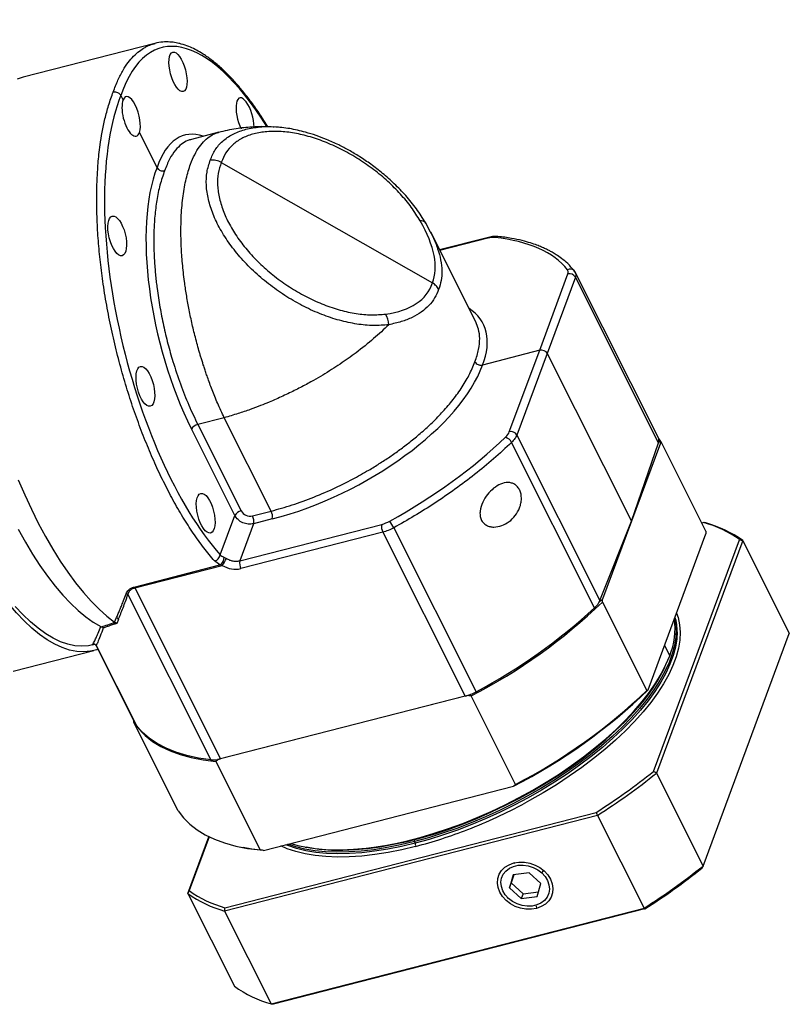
# Model space of a CAD drawing. Header units: millimetres. Extents: x 0 to 1354, y 0 to 958.
# Tile 5 of 11: x 1098 to 1216, y 204 to 356. Entities that reach past the tile are written whole.
import ezdxf

# ---------------------------------------------------------------- set-up
doc = ezdxf.new("R2010")
doc.units = ezdxf.units.MM
doc.header["$LTSCALE"] = 3
doc.layers.get('0').update_dxf_attribs({"lineweight": 35})
doc.layers.add('标注线', color=7, linetype='Continuous', lineweight=18)

# ---------------------------------------------------------------- blocks, each defined once
blk = doc.blocks.new('2000000000000000000')
at = {"linetype": 'Continuous', "lineweight": 25}
for p, q in [((179.99, 198.65), (134.86, 187.06)), ((180.01, 198.59), (180.11, 198.6)), ((169.08, 179.23), (168.28, 180.82)), ((180.7, 156.08), (174.69, 168.05)), ((201.94, 168.15), (192.51, 165.72)), ((192.63, 165.69), (192.53, 165.66)), ((202.75, 157.82), (275.12, 116.47)), ((274.52, 133.91), (272.82, 137.03)), ((274.44, 133.95), (274.51, 133.83)), ((289.98, 103.12), (274.56, 133.85)), ((294.41, 132.12), (277.59, 127.8)), ((294.12, 131.8), (277.7, 127.58)), ((294.41, 132.12), (294.4, 132.12)), ((311.94, 93.38), (321.55, 119.56)), ((324.14, 118.42), (314.53, 92.24)), ((324.16, 120.01), (323.7, 120.71)), ((352.62, 63.31), (324.11, 120.12)), ((352.64, 61.64), (324.14, 118.42)), ((311.94, 93.38), (292.3, 88.33)), ((301.49, 65.45), (311.94, 93.38)), ((314.53, 92.24), (304.08, 64.31)), ((314.53, 92.24), (343.37, 34.77)), ((203.74, 70.27), (194.68, 67.94)), ((194.68, 67.94), (209.56, 38.29)), ((219.82, 38.22), (203.74, 70.27)), ((207.37, 36.73), (192.49, 66.39)), ((304.08, 64.31), (332.58, 7.52)), ((330.76, 5.06), (302.27, 61.8)), ((353.29, 61.52), (333.45, 8.03)), ((343.37, 34.77), (352.64, 61.64)), ((353.7, 61.71), (352.71, 63.12)), ((352.79, 62.28), (353.29, 61.52)), ((368.93, 31.38), (353.7, 61.71)), ((213.44, 36.58), (219.82, 38.22)), ((202.31, 23.22), (207.37, 36.73)), ((213.83, 33.89), (209.09, 21.2)), ((220.22, 35.53), (213.83, 33.89)), ((332.58, 7.52), (343.37, 34.77)), ((368.15, 34.3), (367.54, 34.14)), ((209.09, 21.2), (257.74, 33.69)), ((258.14, 31), (209.48, 18.51)), ((258.14, 31), (286.37, -25.24)), ((261.9, 32.51), (290.13, -23.74)), ((349.08, -23.1), (368.91, 30.39)), ((350.96, -51.03), (380.42, 28.43)), ((381.51, 28.13), (351.94, -51.65)), ((381.51, 28.13), (397.5, -3.71)), ((202.29, 19.76), (200.46, 21.13)), ((172.86, 12.2), (202.29, 19.76)), ((173.05, 11.92), (203.08, 19.63)), ((203.08, 19.63), (202.29, 19.76)), ((173.05, 11.92), (202.51, -46.77)), ((170.73, 9.59), (199.18, -47.09)), ((333.45, 8.03), (332.23, 6.83)), ((333.44, 7.04), (348.66, -23.29)), ((166.15, 0.17), (166.86, 1.78)), ((167.44, 1.04), (166.89, -0.29)), ((367.92, -83.49), (397.5, -3.71)), ((131.41, -16.7), (159.09, -9.6)), ((158.59, -7.66), (159.41, -7.45)), ((159.83, -7.86), (173.61, -35.3)), ((159.85, -7.96), (173.44, -35.03)), ((354.71, -7.9), (356.48, -11.41)), ((354.72, -15.46), (354.96, -14.97)), ((287.29, -25), (201.59, -47.01)), ((286.37, -25.24), (202.51, -46.77)), ((287.45, -24.91), (287.29, -25)), ((303.65, -55.49), (288.43, -25.16)), ((172.76, -34.22), (172.77, -33.69)), ((187.98, -64.55), (172.76, -34.22)), ((201.59, -47.01), (201.46, -47)), ((200.85, -47.65), (216.07, -77.98)), ((351.94, -51.65), (367.92, -83.49)), ((217.21, -78.13), (302.91, -56.13)), ((331.7, -66.12), (203.89, -98.94)), ((203.98, -97.8), (331.29, -65.1)), ((331.7, -66.12), (347.68, -97.97)), ((191.26, -92.91), (198.48, -73.43)), ((198.55, -73.47), (191.71, -91.93)), ((209.76, -77.08), (210.29, -77.18)), ((231.45, -76.97), (231.98, -77.07)), ((268.84, -74.45), (268.94, -75.13)), ((268.94, -75.13), (269.22, -75.68)), ((303.4, -82.6), (303.02, -82.45)), ((302.86, -86.52), (301.56, -90.98)), ((303, -86.5), (302.18, -89.31)), ((308.27, -85.81), (302.86, -86.52)), ((312.3, -89.48), (308.27, -85.81)), ((312.63, -85.84), (313.18, -85.16)), ((301.56, -90.98), (302.18, -89.31)), ((301.56, -90.98), (305.59, -94.66)), ((302.18, -89.31), (306.21, -92.99)), ((311, -93.95), (312.3, -89.48)), ((191.26, -92.91), (207.24, -124.75)), ((306.21, -92.99), (305.59, -94.66)), ((305.59, -94.66), (311, -93.95)), ((306.21, -92.99), (311.48, -92.29)), ((301.22, -94.63), (300.93, -94.61)), ((310.71, -97.17), (310.83, -98.02)), ((203.89, -98.94), (219.87, -130.79)), ((219.87, -130.79), (347.68, -97.97)), ((347.92, -98.23), (220.61, -130.92))]:
    blk.add_line(p, q, dxfattribs=at)
at = {"linetype": 'Continuous', "lineweight": 25, "flags": 128}
for points in [[(134.86, 187.06), (132.72, 186.33)], [(133.11, 48.99), (135.32, 43.85), (137.62, 38.89), (140, 34.11), (142.45, 29.55), (144.96, 25.2), (147.53, 21.1), (150.13, 17.24), (152.77, 13.66), (155.44, 10.36), (158.12, 7.34), (160.81, 4.64), (163.49, 2.24), (166.15, 0.17)], [(158.59, -7.66), (157.18, -7.95), (154.89, -8.12), (152.53, -7.94), (150.11, -7.42), (147.62, -6.56), (145.1, -5.35), (142.53, -3.81), (139.93, -1.94), (137.32, 0.25), (134.69, 2.76), (132.07, 5.57)], [(133.12, 32), (135.55, 27.62), (138.03, 23.46), (140.57, 19.55), (143.14, 15.9), (145.74, 12.53), (148.37, 9.44), (151, 6.64), (153.63, 4.16), (156.25, 1.99), (158.85, 0.15), (161.42, -1.36)], [(272.98, 136.75), (272.86, 136.98), (272.82, 137.03)], [(323.97, 120.33), (323.78, 120.62), (323.7, 120.71)], [(160.46, -9.17), (160.06, -9.31), (157.84, -9.86), (155.54, -10.06), (153.16, -9.92), (150.72, -9.43), (148.21, -8.6), (145.66, -7.43), (143.07, -5.92), (140.45, -4.08), (137.81, -1.91), (135.15, 0.57), (132.5, 3.36), (129.85, 6.45), (127.23, 9.82), (124.63, 13.47), (122.06, 17.37), (119.55, 21.53), (117.09, 25.91), (114.69, 30.51)], [(358.27, 1.71), (358.57, 0.17), (358.76, -2.38), (358.63, -5.05), (358.17, -7.84), (357.39, -10.73), (356.28, -13.71), (354.86, -16.77), (353.13, -19.88), (351.1, -23.05), (348.77, -26.24), (346.17, -29.46), (343.29, -32.68), (340.15, -35.89), (336.76, -39.08), (333.15, -42.23), (329.33, -45.33), (325.31, -48.36), (321.11, -51.31), (316.75, -54.17), (312.25, -56.92), (307.64, -59.56), (302.92, -62.06), (298.13, -64.43), (293.28, -66.64), (288.39, -68.7), (283.49, -70.58), (278.6, -72.28), (273.74, -73.8), (268.94, -75.13)], [(358.84, 3.24), (359.37, 1.72), (359.9, -0.72), (360.1, -3.29), (359.96, -6), (359.5, -8.81), (358.71, -11.73), (357.59, -14.74), (356.16, -17.83), (354.41, -20.97), (352.36, -24.17), (350.01, -27.4), (347.37, -30.64), (344.46, -33.9), (341.29, -37.14), (337.88, -40.36), (334.23, -43.54), (330.37, -46.67), (326.31, -49.73), (322.07, -52.71), (317.67, -55.6), (313.12, -58.38), (308.46, -61.05), (306.79, -61.95)], [(359.04, -3.22), (358.91, -5.61), (358.45, -8.4), (357.67, -11.29), (356.56, -14.27), (355.14, -17.32), (353.41, -20.44), (351.38, -23.6), (349.05, -26.8), (346.45, -30.02), (343.57, -33.24), (340.43, -36.45), (337.04, -39.64), (333.43, -42.79), (329.61, -45.88), (325.59, -48.92), (321.39, -51.87), (317.03, -54.73), (312.54, -57.48), (307.92, -60.12), (303.2, -62.62), (298.41, -64.99), (293.56, -67.2), (288.67, -69.26), (283.77, -71.14), (278.88, -72.84), (274.02, -74.36), (269.22, -75.68)], [(226.61, -75.72), (229.4, -76.52), (232.71, -77.19), (236.25, -77.66), (240.01, -77.91), (243.97, -77.94), (248.12, -77.76), (252.43, -77.37), (256.89, -76.76), (261.47, -75.94), (266.16, -74.92), (270.93, -73.69), (275.77, -72.27), (280.65, -70.66), (285.54, -68.86), (290.44, -66.89), (295.31, -64.76), (300.13, -62.47), (304.89, -60.03), (309.56, -57.46), (314.12, -54.76), (318.55, -51.95), (322.83, -49.05), (326.94, -46.05), (330.87, -42.99), (334.59, -39.86), (338.08, -36.69), (341.35, -33.49), (344.36, -30.27), (347.1, -27.05), (349.57, -23.84), (351.75, -20.66), (353.64, -17.52), (355.21, -14.43), (356.48, -11.41)], [(231.98, -77.07), (233.23, -77.29), (236.76, -77.76), (240.49, -78), (244.43, -78.04), (248.55, -77.86), (252.84, -77.47), (257.27, -76.86), (261.82, -76.05), (266.48, -75.03), (271.22, -73.81), (276.03, -72.4), (280.87, -70.8), (285.74, -69.02), (290.6, -67.06), (295.44, -64.94), (300.24, -62.66), (304.97, -60.24), (309.61, -57.68), (314.14, -55), (318.54, -52.21), (322.79, -49.32), (326.88, -46.35), (330.78, -43.3), (334.48, -40.2), (337.95, -37.05), (341.2, -33.87), (344.19, -30.67), (346.92, -27.47), (349.37, -24.28), (351.54, -21.12), (353.41, -17.99), (354.72, -15.46)], [(354.72, -15.46), (354.23, -16.45), (352.51, -19.55), (350.49, -22.69), (348.18, -25.87), (345.59, -29.07), (342.72, -32.27), (339.6, -35.46), (336.24, -38.63), (332.65, -41.76), (328.85, -44.83), (324.86, -47.85), (320.69, -50.78), (316.36, -53.62), (311.89, -56.36), (307.3, -58.98), (302.61, -61.47), (297.85, -63.82), (293.03, -66.02), (288.17, -68.06), (283.3, -69.93), (278.45, -71.62), (273.62, -73.13), (268.84, -74.45)], [(172.76, -34.22), (174.54, -36.59), (176.69, -38.77), (179.18, -40.73), (182.02, -42.47), (185.18, -43.98), (188.66, -45.26), (192.44, -46.3), (196.51, -47.1), (200.85, -47.65)], [(173.61, -35.3), (173.47, -35.1), (173.44, -35.03)], [(199.18, -47.09), (194.9, -46.45), (190.9, -45.57), (187.2, -44.44), (183.8, -43.06), (180.74, -41.46), (178.01, -39.62), (175.63, -37.56), (173.61, -35.3)], [(187.98, -64.55), (189.77, -66.92), (191.91, -69.1), (194.41, -71.06), (197.24, -72.8), (200.4, -74.31), (203.88, -75.59), (207.67, -76.63), (211.73, -77.43), (216.07, -77.98)], [(217.21, -78.13), (213.16, -77.67), (210.29, -77.18)], [(269.37, -76.77), (264.59, -77.91), (259.91, -78.84), (255.34, -79.56), (250.91, -80.06), (246.64, -80.35), (242.54, -80.43), (238.64, -80.28), (234.95, -79.92), (231.48, -79.35), (228.26, -78.56), (225.3, -77.56), (223.13, -76.61)], [(269.22, -75.68), (264.48, -76.81), (259.85, -77.73), (255.32, -78.44), (250.94, -78.95), (246.71, -79.23), (242.65, -79.31), (238.79, -79.16), (235.13, -78.81), (231.7, -78.24), (228.52, -77.46), (225.58, -76.47), (224.85, -76.17)], [(268.94, -75.13), (264.2, -76.25), (259.57, -77.17), (255.04, -77.89), (250.66, -78.39), (246.43, -78.68), (242.37, -78.75), (238.51, -78.61), (234.85, -78.25), (231.42, -77.68), (228.24, -76.9), (225.53, -76)], [(268.84, -74.45), (264.14, -75.57), (259.53, -76.48), (255.03, -77.19), (250.67, -77.69), (246.47, -77.98), (242.44, -78.05), (238.6, -77.91), (234.97, -77.55), (231.98, -77.07)], [(310.83, -98.02), (309.06, -98.3), (307.21, -98.28), (305.34, -97.95), (303.54, -97.32), (301.86, -96.42), (300.38, -95.28), (299.15, -93.94), (298.22, -92.47), (297.63, -90.91), (297.39, -89.32), (297.52, -87.77), (298.01, -86.31), (298.84, -85.01), (299.99, -83.9), (301.4, -83.04), (303.02, -82.45)], [(301.22, -94.63), (300.09, -93.39), (299.26, -92.01), (298.76, -90.55), (298.61, -89.07), (298.83, -87.65), (299.41, -86.34), (300.31, -85.2), (301.51, -84.28), (302.94, -83.62), (304.54, -83.25), (306.25, -83.19), (307.99, -83.43), (309.68, -83.97), (311.25, -84.78), (312.63, -85.84)], [(303.02, -82.45), (304.8, -82.17), (306.65, -82.19), (308.52, -82.52), (310.32, -83.15), (311.99, -84.05), (313.47, -85.19), (314.7, -86.52), (315.63, -88), (316.23, -89.56), (316.46, -91.15), (316.33, -92.7), (315.84, -94.16), (315.01, -95.46), (313.87, -96.57), (312.46, -97.43), (310.83, -98.02)], [(312.63, -85.84), (313.77, -87.08), (314.6, -88.46), (315.1, -89.92), (315.24, -91.39), (315.02, -92.82), (314.45, -94.12), (313.54, -95.26), (312.35, -96.18), (310.92, -96.84), (309.32, -97.21), (307.61, -97.28), (305.87, -97.04), (304.18, -96.5), (302.61, -95.68), (301.22, -94.63)]]:
    blk.add_lwpolyline(points, dxfattribs=at)
at = {"linetype": 'Continuous', "lineweight": 25}
for centre, radius, start, end in [((271.07, 135.41), 2.39, 42.9121, 93.8558), ((294.57, 131.68), 0.472, 111.8386, 165.1856), ((297.51, 131.15), 1.27, 85.5529, 135.255), ((322.39, 119.35), 1.89, 45.9946, 120.4965), ((322.11, 117.33), 2.3, 28.4243, 104.0879), ((253.24, 102.05), 6.92, 0.929, 32.842), ((195.38, 64.63), 3.38, 101.9533, 148.7172), ((302.02, 63.14), 2.37, 29.6383, 102.8738), ((299.25, 60.3), 3.38, 26.4476, 74.6118), ((350.63, 62.45), 2.17, 337.9677, 23.3419), ((210.26, 34.98), 3.38, 101.9533, 148.7172), ((216.27, 36.32), 4.03, 348.6115, 28.0958), ((209.89, 34.68), 4.03, 348.6115, 28.0958), ((240.49, 21.69), 23.99, 26.8099, 33.1985), ((357.47, -3.81), 39.58, 54.5536, 74.3463), ((358.27, -4.25), 39.86, 54.336, 74.564), ((261.69, 32.9), 4.03, 168.6115, 208.0958), ((199.84, 23.55), 2.5, 284.5595, 352.3086), ((200.55, 22.35), 3.12, 303.906, 1.7493), ((194.98, 26.16), 10.4, 321.1294, 336.3962), ((213.03, 20.4), 4.03, 168.6115, 208.0958), ((171.91, 11.37), 1.26, 25.7022, 40.9732), ((199.02, 147.37), 194.32, 297.394, 313.768), ((325.97, 10.51), 7.25, 311.2648, 335.6898), ((197.34, 150.22), 197.16, 298.0768, 312.5855), ((333.6, -2), 24.74, 337.6355, 7.6363), ((340.17, -3.13), 18.88, 359.7294, 15.5449), ((158.96, -8.35), 1, 29.1468, 102.5253), ((214.57, 116.13), 193.59, 297.1504, 314.0117), ((214.24, 117.04), 194.32, 297.394, 313.768), ((282.09, -9.03), 16.76, 284.7704, 298.6713), ((199.95, -37.71), 9.41, 265.2819, 285.7561), ((212.8, 121.3), 220.87, 302.4431, 308.719), ((212.62, 121.7), 222.39, 302.3739, 308.7882), ((222.82, 94.21), 177.31, 291.3123, 298.2665), ((229.8, 75.86), 157.67, 284.5344, 291.372), ((267.81, -76.44), 1.59, 348.0592, 28.2348), ((228.6, 89.86), 222.39, 302.3739, 308.7882), ((229.43, 88.17), 220.87, 302.4431, 308.719), ((214.5, -60.52), 39.86, 234.336, 254.564), ((214.66, -59.68), 39.58, 234.5536, 254.3463), ((230.48, -92.36), 39.86, 234.336, 254.564)]:
    blk.add_arc(centre, radius, start, end, dxfattribs=at)
for centre, major_axis, ratio, start_param, end_param in [((207.15, 103.42), (-24.98, 93.73), 0.374026, 5.399716, 6.790285), ((207.13, 103.39), (-23.25, 94.18), 0.402101, 0.513564, 2.482358), ((171.89, 173.64), (-1.68, 6.8), 0.402101, 0.513924, 3.655517), ((171.89, 173.64), (-1.8, 6.76), 0.374026, 3.648333, 6.789925), ((210.88, 173.17), (-1.8, 6.76), 0.374026, 4.105663, 8.360721), ((207.13, 103.39), (-17, 63.78), 0.374026, 6.03402, 6.789396), ((207.15, 103.42), (-15.82, 64.08), 0.402101, 0.514453, 2.08472), ((191.76, 164.16), (82.57, -49.25), 0.350661, 0.051617, 0.559488), ((292.83, 128.54), (5.38, 2.65), 0.435976, 0.604671, 1.124861), ((233.39, 73.22), (90.2, 44.33), 0.435976, 0.091999, 0.604671), ((316.18, 118.13), (5.38, 2.65), 0.435976, 5.854703, 6.375185), ((191.73, 164.07), (82.11, -50.35), 0.366662, 5.860727, 6.368597), ((233.38, 73.19), (59.23, 29.11), 0.435976, 5.837779, 6.532698), ((312.74, 91.78), (1.88, -0.7), 0.804512, 0.711668, 2.282162), ((233.39, 73.22), (58.73, 30.12), 0.464051, 4.258801, 5.829068), ((296.16, 64.13), (5.34, 2.74), 0.464051, 5.291662, 5.812144), ((233.38, 73.18), (89.43, 45.86), 0.464051, 4.77899, 5.291662), ((212.24, 38.98), (2.81, -1.04), 0.804512, 3.853261, 5.423753), ((258.94, 37.12), (5.34, 2.74), 0.464051, 4.258801, 4.77899), ((206.68, 24.09), (6.56, -2.43), 0.804512, 4.448195, 5.423753)]:
    blk.add_ellipse(centre, major_axis=major_axis, ratio=ratio, start_param=start_param, end_param=end_param, dxfattribs=at)
for centre, major_axis, ratio in [((187.9, 188.86), (-1.8, 6.76), 0.374026), ((167.05, 132.61), (-1.68, 6.8), 0.402101), ((176.71, 81.02), (-1.68, 6.8), 0.402101), ((197.38, 37.52), (-1.68, 6.8), 0.402101)]:
    blk.add_ellipse(centre, major_axis=major_axis, ratio=ratio, dxfattribs=at)
for points, knots in [([(165.7, 181.96), (166.22, 183.36), (167.23, 186.06), (168.98, 189.4), (170.78, 192.1), (172.66, 194.3), (174.58, 196.01), (176.08, 197.01), (177.06, 197.53), (177.54, 197.77), (178.01, 197.98), (178.46, 198.16), (178.91, 198.32), (179.41, 198.5), (179.79, 198.55), (180.01, 198.59)], [0, 0, 0, 0, 0.155163, 0.300447, 0.435851, 0.561373, 0.690222, 0.806674, 0.835129, 0.862732, 0.889485, 0.915388, 0.940439, 0.96464, 1, 1, 1, 1]), ([(218.69, 170.03), (217.96, 171.21), (216.22, 174), (213.47, 177.94), (210.58, 181.73), (207.77, 185.06), (204.98, 188.05), (201.98, 190.89), (198.9, 193.39), (196.12, 195.26), (193.7, 196.61), (191.44, 197.65), (189.28, 198.39), (187.14, 198.89), (185.02, 199.16), (182.57, 199.17), (180.89, 198.83), (179.99, 198.65)], [0, 0, 0, 0, 0.05813, 0.138262, 0.213857, 0.280427, 0.352193, 0.426439, 0.507474, 0.585275, 0.637732, 0.692331, 0.758885, 0.804838, 0.860144, 0.925201, 1, 1, 1, 1]), ([(200.46, 21.13), (199.22, 22.61), (196.74, 25.54), (193.11, 30.61), (189.57, 36.1), (186.16, 42.01), (182.94, 48.21), (179.88, 54.69), (177, 61.46), (174.25, 68.57), (171.68, 75.99), (169.31, 83.68), (167.15, 91.58), (165.23, 99.66), (163.58, 107.85), (162.25, 115.87), (161.24, 123.58), (160.54, 131.01), (160.1, 138.4), (159.99, 144.81), (160.08, 150.22), (160.26, 154.12), (160.51, 157.56), (160.8, 160.64), (161.25, 164.24), (161.9, 168.35), (162.85, 172.9), (164.08, 177.57), (165.14, 180.46), (165.7, 181.96)], [0, 0, 0, 0, 0.042106, 0.083982, 0.125627, 0.167042, 0.207974, 0.247666, 0.287835, 0.32848, 0.369602, 0.411201, 0.453276, 0.495829, 0.538858, 0.582364, 0.622883, 0.662297, 0.703421, 0.746253, 0.772778, 0.799918, 0.817883, 0.8377, 0.859584, 0.889844, 0.923334, 0.960053, 1, 1, 1, 1]), ([(165.7, 181.96), (165.7, 181.96), (165.77, 181.98), (166, 182.02), (166.51, 182.04), (167.09, 181.89), (167.56, 181.63), (167.97, 181.31), (168.16, 181.02), (168.28, 180.82)], [0, 0, 0, 0, 0.007106, 0.067873, 0.250095, 0.49934, 0.632265, 0.761664, 1, 1, 1, 1]), ([(198.97, 158.58), (199.48, 159.8), (200.49, 162.24), (203.1, 165.18), (206.45, 167.51), (210.54, 169.15), (215.29, 169.97), (218.8, 170.23), (220.78, 170), (220.88, 169.99)], [0, 0, 0, 0, 0.16543, 0.330137, 0.495754, 0.660547, 0.825879, 0.991076, 1, 1, 1, 1]), ([(219.62, 170), (219.03, 170.02), (216.89, 170.13), (212.93, 169.97), (207.55, 169.42), (203.81, 168.57), (201.82, 168.12)], [0, 0, 0, 0, 0.097626, 0.357835, 0.659494, 1, 1, 1, 1]), ([(272.82, 137.03), (271.8, 138.67), (269.84, 141.84), (266.13, 146.36), (262.22, 150.43), (258.18, 154.02), (254.15, 157.13), (250.25, 159.77), (246.54, 161.97), (242.77, 163.94), (239.03, 165.63), (235.24, 167.07), (231.01, 168.39), (226.11, 169.54), (222.54, 169.85), (220.74, 170.01)], [0, 0, 0, 0, 0.098057, 0.190101, 0.277014, 0.357611, 0.432843, 0.502666, 0.566313, 0.624467, 0.693737, 0.753888, 0.81348, 0.905622, 1, 1, 1, 1]), ([(224.13, 169.69), (223.34, 169.78), (222.44, 169.89), (221.52, 169.92), (221.4, 169.93)], [0, 0, 0, 0, 0.864681, 1, 1, 1, 1]), ([(192.53, 165.66), (192.1, 165.56), (190.89, 165.27), (189.01, 164.09), (186.89, 162.03), (184.9, 159.07), (183.84, 156.35), (183.29, 154.94)], [0, 0, 0, 0, 0.107353, 0.307491, 0.522981, 0.753818, 1, 1, 1, 1]), ([(203.74, 70.27), (202.98, 71.89), (201.55, 74.97), (199.64, 79.66), (198.31, 83.23), (197.45, 85.73), (196.94, 87.25), (196.47, 88.7), (196.04, 90.07), (195.64, 91.37), (194.89, 93.93), (193.84, 97.76), (192.62, 102.84), (191.59, 107.75), (190.76, 112.46), (190, 117.6), (189.38, 123.15), (188.99, 129.02), (188.86, 134.55), (189.01, 140.4), (189.56, 146.41), (190.63, 152.3), (192.02, 156.96), (193.58, 160.55), (195.22, 163.27), (197.07, 165.46), (198.97, 166.93), (200.57, 167.78), (201.5, 167.99), (201.83, 168.07)], [0, 0, 0, 0, 0.044681, 0.085027, 0.121035, 0.133997, 0.146288, 0.15791, 0.168862, 0.179145, 0.188757, 0.22947, 0.2687, 0.306448, 0.342714, 0.377497, 0.426224, 0.473917, 0.520576, 0.566201, 0.629628, 0.692507, 0.754841, 0.801553, 0.848574, 0.895903, 0.943539, 0.979961, 1, 1, 1, 1]), ([(270.91, 137.79), (269.95, 139.34), (268.02, 142.44), (264.25, 146.99), (259.93, 151.33), (255.11, 155.36), (249.9, 158.99), (244.43, 162.12), (238.84, 164.7), (233.24, 166.67), (227.78, 167.94), (222.57, 168.54), (217.74, 168.41), (213.39, 167.6), (209.63, 166.09), (206.55, 163.93), (204.15, 161.21), (203.22, 158.96), (202.75, 157.82)], [0, 0, 0, 0, 0.062519, 0.124887, 0.187413, 0.249819, 0.312359, 0.374916, 0.43741, 0.499749, 0.562274, 0.624774, 0.687288, 0.749806, 0.8123, 0.874829, 0.937217, 1, 1, 1, 1]), ([(180.7, 156.08), (180.83, 155.88), (181.02, 155.58), (181.43, 155.27), (181.89, 155.02), (182.55, 154.83), (183.04, 154.91), (183.29, 154.94)], [0, 0, 0, 0, 0.241538, 0.37005, 0.500217, 0.749788, 1, 1, 1, 1]), ([(260.16, 102.16), (258.43, 102.01), (254.98, 101.71), (249.25, 102.26), (243.3, 103.53), (237.18, 105.56), (231.1, 108.3), (225.15, 111.68), (219.5, 115.61), (214.26, 120.01), (209.58, 124.77), (205.55, 129.79), (202.26, 134.94), (199.78, 140.11), (198.17, 145.18), (197.49, 150.02), (197.65, 154.58), (198.53, 157.25), (198.97, 158.58)], [0, 0, 0, 0, 0.062528, 0.124923, 0.187613, 0.249922, 0.312687, 0.374974, 0.437731, 0.500048, 0.562719, 0.625114, 0.687602, 0.750141, 0.812475, 0.875122, 0.937424, 1, 1, 1, 1]), ([(202.75, 157.82), (202.46, 157.97), (201.87, 158.28), (200.9, 158.54), (199.92, 158.67), (199.28, 158.61), (198.97, 158.58)], [0, 0, 0, 0, 0.247496, 0.499995, 0.752496, 1, 1, 1, 1]), ([(202.75, 157.82), (202.34, 156.59), (201.53, 154.14), (201.36, 149.93), (201.99, 145.47), (203.45, 140.79), (205.73, 136.02), (208.75, 131.27), (212.47, 126.64), (216.78, 122.25), (221.6, 118.2), (226.8, 114.58), (232.28, 111.45), (237.89, 108.93), (243.52, 107.05), (249.01, 105.89), (254.28, 105.38), (257.46, 105.66), (259.05, 105.8)], [0, 0, 0, 0, 0.062783, 0.125171, 0.1877, 0.250194, 0.312712, 0.375226, 0.437726, 0.500251, 0.56259, 0.625084, 0.687641, 0.750181, 0.812587, 0.875113, 0.937481, 1, 1, 1, 1]), ([(183.29, 154.94), (182.73, 153.36), (181.65, 150.3), (180.58, 144.98), (179.9, 139.56), (179.64, 134.95), (179.59, 131.32), (179.61, 128.7), (179.7, 126.14), (179.83, 123.66), (180, 121.26), (180.21, 118.94), (180.45, 116.73), (180.89, 113.18), (181.65, 108.24), (182.89, 101.89), (184.39, 95.65), (186.29, 88.91), (188.66, 81.82), (191.52, 74.52), (193.63, 70.12), (194.68, 67.94)], [0, 0, 0, 0, 0.079951, 0.15492, 0.224904, 0.289903, 0.320542, 0.349933, 0.378076, 0.404971, 0.430619, 0.455019, 0.478171, 0.500075, 0.565571, 0.63021, 0.693993, 0.75692, 0.839467, 0.920493, 1, 1, 1, 1]), ([(274.51, 133.83), (274.77, 133.34), (275.78, 131.45), (276.98, 128.26), (278.05, 124.34), (278.45, 120.68), (278.26, 117.27), (277.6, 115.27), (277.27, 114.27)], [0, 0, 0, 0, 0.068462, 0.264279, 0.452113, 0.637802, 0.819841, 1, 1, 1, 1]), ([(297.61, 132.42), (297.13, 132.45), (296.13, 132.5), (294.98, 132.24), (294.4, 132.12)], [0, 0, 0, 0, 0.487475, 1, 1, 1, 1]), ([(323.7, 120.71), (323, 121.53), (321.73, 123.01), (319.61, 124.78), (317.79, 126.06), (316.34, 126.94), (315.11, 127.61), (313.91, 128.2), (312.53, 128.82), (310.82, 129.51), (308.62, 130.26), (305.74, 131.07), (302.06, 131.86), (299.17, 132.23), (297.61, 132.42)], [0, 0, 0, 0, 0.131509, 0.239229, 0.323179, 0.383383, 0.425727, 0.471892, 0.523899, 0.582598, 0.657893, 0.752585, 0.866636, 1, 1, 1, 1]), ([(324.1, 120), (324.19, 119.83), (324.41, 119.4), (324.24, 118.8), (324.14, 118.42)], [0, 0, 0, 0, 0.378505, 1, 1, 1, 1]), ([(277.27, 114.27), (277, 114.7), (276.48, 115.56), (275.57, 116.17), (275.12, 116.47)], [0, 0, 0, 0, 0.499994, 1, 1, 1, 1]), ([(277.27, 114.27), (276.85, 113.26), (276.02, 111.24), (273.99, 108.64), (271.4, 106.4), (268.21, 104.56), (264.48, 103.09), (261.62, 102.47), (260.16, 102.16)], [0, 0, 0, 0, 0.158503, 0.318662, 0.482038, 0.647292, 0.819575, 1, 1, 1, 1]), ([(260.16, 102.16), (258.47, 100.56), (255.03, 97.29), (250.2, 93.45), (246.27, 90.58), (243.47, 88.65), (240.55, 86.74), (237.51, 84.87), (234.78, 83.28), (232.4, 81.96), (230.39, 80.88), (228.29, 79.8), (226.11, 78.72), (223.85, 77.66), (221.51, 76.6), (218.96, 75.51), (216, 74.31), (212.45, 72.99), (208.27, 71.56), (205.32, 70.72), (203.74, 70.27)], [0, 0, 0, 0, 0.116807, 0.239034, 0.289474, 0.340783, 0.392961, 0.446007, 0.499922, 0.532421, 0.565994, 0.600642, 0.636364, 0.673161, 0.711032, 0.749977, 0.796935, 0.854259, 0.921948, 1, 1, 1, 1]), ([(289.71, 89.47), (290.2, 90.9), (291.15, 93.68), (291.44, 97.38), (291.09, 100.53), (290.32, 102.29), (289.97, 103.11)], [0, 0, 0, 0, 0.27935, 0.541289, 0.785814, 1, 1, 1, 1]), ([(219.82, 38.22), (222.22, 38.89), (227.07, 40.23), (234.54, 42.98), (241.46, 45.98), (247.74, 49.12), (252.07, 51.55), (255.11, 53.37), (256.93, 54.51), (258.73, 55.67), (260.5, 56.85), (262.25, 58.07), (264.57, 59.74), (267.53, 61.99), (271.12, 64.96), (274.8, 68.3), (278.45, 71.99), (281.95, 76.02), (285.13, 80.34), (287.89, 84.91), (289.09, 87.92), (289.71, 89.47)], [0, 0, 0, 0, 0.079505, 0.160531, 0.243077, 0.306004, 0.369787, 0.391246, 0.412801, 0.434451, 0.456197, 0.478037, 0.499973, 0.545021, 0.595057, 0.650082, 0.710095, 0.775094, 0.845078, 0.920047, 1, 1, 1, 1]), ([(289.71, 89.47), (289.85, 89.27), (290.11, 88.86), (290.68, 88.51), (291.19, 88.33), (291.7, 88.24), (292.06, 88.3), (292.3, 88.33)], [0, 0, 0, 0, 0.250212, 0.499783, 0.629945, 0.758456, 1, 1, 1, 1]), ([(302.27, 61.8), (300.25, 59.91), (296.27, 56.18), (289.72, 50.8), (282.97, 45.72), (276.04, 40.98), (269.04, 36.55), (264.26, 33.85), (261.9, 32.51)], [0, 0, 0, 0, 0.178375, 0.352066, 0.521074, 0.685399, 0.845041, 1, 1, 1, 1]), ([(353.7, 61.71), (353.62, 61.67), (353.49, 61.61), (353.35, 61.55), (353.29, 61.52)], [0, 0, 0, 0, 0.560983, 1, 1, 1, 1]), ([(296.12, 46.04), (296.9, 46.59), (298.47, 47.68), (300.63, 48.13), (302.26, 47.93), (303.4, 47.42), (304.38, 46.58), (305.11, 45.41), (305.56, 44), (305.68, 42.46), (305.51, 40.87), (304.91, 38.85), (303.6, 36.57), (301.45, 34.49), (298.94, 33.12), (296.66, 32.68), (294.89, 32.85), (293.64, 33.31), (292.57, 34.11), (291.79, 35.27), (291.42, 36.71), (291.43, 38.77), (292.26, 41.32), (293.92, 44.03), (295.38, 45.37), (296.12, 46.04)], [0, 0, 0, 0, 0.06244, 0.1245, 0.156432, 0.187119, 0.21857, 0.249506, 0.280519, 0.312222, 0.342917, 0.374906, 0.437183, 0.499873, 0.562444, 0.624655, 0.657039, 0.687377, 0.718829, 0.749999, 0.78132, 0.812756, 0.875056, 0.937316, 1, 1, 1, 1]), ([(213.83, 33.89), (213.22, 33.8), (211.99, 33.63), (210.06, 34.17), (208.36, 35.22), (207.7, 36.23), (207.37, 36.73)], [0, 0, 0, 0, 0.250003, 0.5, 0.749997, 1, 1, 1, 1]), ([(368.88, 34.17), (368.74, 34.2), (368.5, 34.24), (368.25, 34.28), (368.15, 34.3)], [0, 0, 0, 0, 0.56, 1, 1, 1, 1]), ([(261.9, 32.51), (261.27, 32.19), (260.03, 31.56), (258.76, 31.18), (258.14, 31)], [0, 0, 0, 0, 0.505764, 1, 1, 1, 1]), ([(368.93, 31.38), (368.92, 31.2), (368.92, 30.87), (368.91, 30.54), (368.91, 30.39)], [0, 0, 0, 0, 0.560729, 1, 1, 1, 1]), ([(380.42, 28.43), (380.62, 28.38), (380.99, 28.28), (381.35, 28.18), (381.51, 28.13)], [0, 0, 0, 0, 0.56, 1, 1, 1, 1]), ([(202.31, 23.22), (202.5, 23.07), (202.82, 22.83), (203.31, 22.58), (203.57, 22.48), (203.66, 22.44)], [0, 0, 0, 0, 0.499785, 0.831203, 1, 1, 1, 1]), ([(203.66, 22.44), (203.8, 22.38), (204.06, 22.27), (204.36, 22.09), (204.51, 21.99)], [0, 0, 0, 0, 0.494647, 1, 1, 1, 1]), ([(204.51, 21.99), (204.85, 21.8), (205.53, 21.41), (206.7, 21.09), (207.93, 20.98), (208.7, 21.12), (209.09, 21.2)], [0, 0, 0, 0, 0.240528, 0.487363, 0.740516, 1, 1, 1, 1]), ([(170.11, 9.84), (170.34, 10.31), (170.69, 11.01), (171.73, 11.83), (172.5, 12.08), (172.86, 12.2)], [0, 0, 0, 0, 0.500049, 0.76142, 1, 1, 1, 1]), ([(170.73, 9.59), (170.89, 10.05), (171.15, 10.76), (172.04, 11.57), (172.73, 11.81), (173.05, 11.92)], [0, 0, 0, 0, 0.50947, 0.769599, 1, 1, 1, 1]), ([(166.86, 1.78), (167.05, 2.21), (167.43, 3.11), (168.02, 4.51), (168.64, 6.02), (169.33, 7.76), (169.83, 9.08), (170.11, 9.84)], [0, 0, 0, 0, 0.175154, 0.37035, 0.546833, 0.739878, 1, 1, 1, 1]), ([(167.44, 1.04), (167.97, 2.34), (169.05, 4.96), (170.17, 8.04), (170.73, 9.59)], [0, 0, 0, 0, 0.499071, 1, 1, 1, 1]), ([(170.11, 9.84), (170.24, 9.82), (170.46, 9.78), (170.65, 9.65), (170.73, 9.59)], [0, 0, 0, 0, 0.56, 1, 1, 1, 1]), ([(333.44, 7.04), (333.44, 7.23), (333.44, 7.56), (333.45, 7.88), (333.45, 8.03)], [0, 0, 0, 0, 0.560729, 1, 1, 1, 1]), ([(161.67, -1.45), (162.36, -1.22), (163.74, -0.77), (165.5, -0.21), (166.37, 0.06)], [0, 0, 0, 0, 0.507519, 1, 1, 1, 1]), ([(166.37, 0.06), (166.35, 0.07), (166.31, 0.09), (166.22, 0.12), (166.18, 0.15), (166.15, 0.17)], [0, 0, 0, 0, 0.204563, 0.432192, 1, 1, 1, 1]), ([(166.37, 0.06), (166.47, 0.03), (166.66, -0.05), (166.81, -0.21), (166.89, -0.29)], [0, 0, 0, 0, 0.499951, 1, 1, 1, 1]), ([(167.44, 1.04), (167.37, 1.16), (167.24, 1.38), (167.04, 1.62), (166.92, 1.73), (166.86, 1.78)], [0, 0, 0, 0, 0.383703, 0.687964, 1, 1, 1, 1]), ([(158.74, -7.37), (158.88, -7.13), (159.16, -6.65), (159.78, -5.34), (160.53, -3.62), (161.12, -2.14), (161.42, -1.36)], [0, 0, 0, 0, 0.243813, 0.500032, 0.739978, 1, 1, 1, 1]), ([(162.28, -1.86), (161.91, -2.85), (161.19, -4.81), (160.35, -6.83), (160, -7.52), (159.83, -7.86)], [0, 0, 0, 0, 0.343696, 0.676689, 1, 1, 1, 1]), ([(161.42, -1.36), (161.46, -1.38), (161.5, -1.4), (161.6, -1.44), (161.64, -1.45), (161.67, -1.45)], [0, 0, 0, 0, 0.581586, 0.804362, 1, 1, 1, 1]), ([(161.67, -1.45), (161.79, -1.49), (162.03, -1.57), (162.19, -1.76), (162.28, -1.86)], [0, 0, 0, 0, 0.499899, 1, 1, 1, 1]), ([(166.89, -0.29), (166.46, -0.42), (165.58, -0.71), (164.42, -1.11), (163.3, -1.51), (162.63, -1.74), (162.28, -1.86)], [0, 0, 0, 0, 0.23969, 0.499983, 0.72958, 1, 1, 1, 1]), ([(159.3, -7.43), (159.14, -7.45), (158.72, -7.52), (158.73, -7.43), (158.74, -7.37)], [0, 0, 0, 0, 0.361786, 1, 1, 1, 1]), ([(159.48, -7.5), (159.47, -7.5), (159.46, -7.53), (159.62, -7.61), (159.79, -7.86), (159.86, -7.97)], [0, 0, 0, 0, 0.193966, 0.654832, 1, 1, 1, 1]), ([(349.08, -23.1), (349, -23.13), (348.86, -23.2), (348.72, -23.26), (348.66, -23.29)], [0, 0, 0, 0, 0.55927, 1, 1, 1, 1]), ([(288.43, -25.16), (288.21, -25.13), (287.83, -25.08), (287.45, -25.02), (287.29, -25)], [0, 0, 0, 0, 0.560983, 1, 1, 1, 1]), ([(200.85, -47.65), (200.99, -47.53), (201.23, -47.31), (201.48, -47.1), (201.59, -47.01)], [0, 0, 0, 0, 0.560729, 1, 1, 1, 1]), ([(351.94, -51.65), (351.75, -51.53), (351.43, -51.33), (351.1, -51.12), (350.96, -51.03)], [0, 0, 0, 0, 0.56, 1, 1, 1, 1]), ([(303.65, -55.49), (303.51, -55.61), (303.27, -55.82), (303.02, -56.03), (302.91, -56.13)], [0, 0, 0, 0, 0.560729, 1, 1, 1, 1]), ([(331.29, -65.1), (331.37, -65.29), (331.5, -65.63), (331.64, -65.97), (331.7, -66.12)], [0, 0, 0, 0, 0.56, 1, 1, 1, 1]), ([(217.21, -78.13), (217, -78.1), (216.62, -78.05), (216.24, -78), (216.07, -77.98)], [0, 0, 0, 0, 0.55927, 1, 1, 1, 1]), ([(367.58, -84.16), (367.65, -84.03), (367.76, -83.81), (367.87, -83.59), (367.92, -83.49)], [0, 0, 0, 0, 0.56, 1, 1, 1, 1]), ([(191.71, -91.93), (191.62, -92.11), (191.47, -92.44), (191.32, -92.76), (191.26, -92.91)], [0, 0, 0, 0, 0.56, 1, 1, 1, 1]), ([(203.89, -98.94), (203.91, -98.73), (203.94, -98.35), (203.97, -97.96), (203.98, -97.8)], [0, 0, 0, 0, 0.56, 1, 1, 1, 1]), ([(347.68, -97.97), (347.73, -98.02), (347.8, -98.1), (347.88, -98.19), (347.92, -98.23)], [0, 0, 0, 0, 0.56, 1, 1, 1, 1]), ([(220.61, -130.92), (220.47, -130.89), (220.23, -130.85), (219.98, -130.81), (219.87, -130.79)], [0, 0, 0, 0, 0.56, 1, 1, 1, 1])]:
    blk.add_open_spline(points, degree=3, knots=knots, dxfattribs=at)
blk.add_open_spline([(304.08, 64.31), (303.88, 63.9), (303.5, 63.09), (302.68, 62.23), (302.27, 61.8)], degree=3, dxfattribs=at)

msp = doc.modelspace()

# ---------------------------------------------------------------- block references
at = {"layer": '标注线', "xscale": 0.448, "yscale": 0.448, "zscale": 0.448}
msp.add_blockref('2000000000000000000', (1038.3059, 263.1258), dxfattribs=at)

doc.saveas('drawing.dxf')
